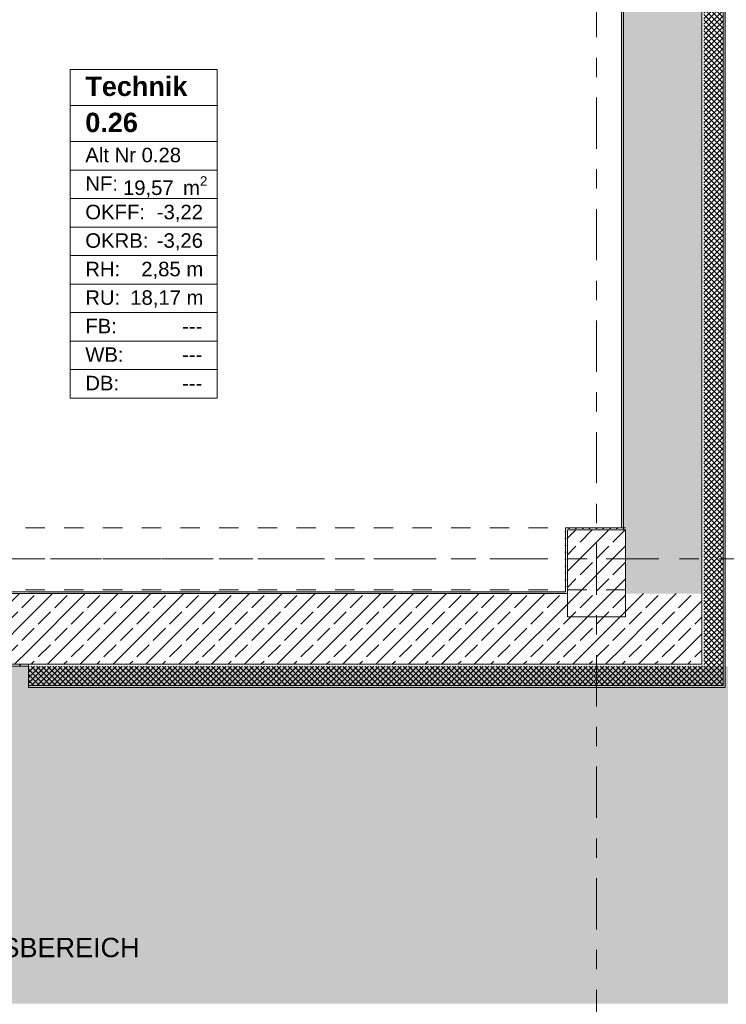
# Model space of a CAD drawing. Header units: metres. Extents: x -3.6 to 84.5, y -11 to 16.8.
# Tile 69 of 78: x 58.7 to 62.4, y -1.8 to 3.3. Entities that reach past the tile are written whole.
import ezdxf

# ---------------------------------------------------------------- set-up
doc = ezdxf.new("R2010")
doc.units = ezdxf.units.M
doc.header["$MEASUREMENT"] = 0
for name, pattern in [('Achse', [0.2, 0.1, -0.05, 0, -0.05]), ('Strichlinie doppelt', [0.546806, 0.264583, -0.105833, 0.070556, -0.105833]), ('Untersicht', [0.1, 0.075, -0.025])]:
    doc.linetypes.add(name, pattern=pattern)
for name, color, linetype in [('152 - Bemaßung_ Beschriftung.Ausbau', 7, 'Continuous'), ('302 - Elemente.Schraffur', 7, 'Continuous'), ('401 - Zone.Raum_ Raumbegrenzung_ Whg.', 7, 'Continuous'), ('451 - Universal.Achsen Raster', 7, 'Continuous'), ('603 - Struktur.Bodenplatte_ Decke Roh', 7, 'Continuous'), ('604 - Struktur.Wand Aussen', 7, 'Continuous'), ('607 - Struktur.Stütze', 7, 'Continuous'), ('608 - Struktur.Träger', 7, 'Continuous'), ('650 - Abdeckung.Fußboden Aufbau', 7, 'Continuous')]:
    doc.layers.add(name, color=color, linetype=linetype)
doc.styles.add('ERSTELLTER_STIL_1', font='arial.ttf')
doc.styles.add('ERSTELLTER_STIL_2', font='txt')
doc.dimstyles.new('ERSTELLTER_STIL__1', dxfattribs={"dimtxt": 0.1, "dimasz": 0.0532, "dimexe": 0.18, "dimexo": 0.0625, "dimgap": 0, "dimtad": 1, "dimtih": 1, "dimtoh": 1, "dimzin": 0, "dimdsep": 46, "dimtxsty": 'ERSTELLTER_STIL_2', "dimblk": 'ARROWHEAD_2', "dimblk1": 'ARROWHEAD_2', "dimblk2": 'ARROWHEAD_2', "dimcen": 0.09, "dimse1": 1, "dimse2": 1, "dimclrd": 7, "dimclre": 7, "dimclrt": 7, "dimazin": 0, "dimtfac": 1, "dimtdec": 4, "dimtmove": 0, "dimatfit": 3, "dimfxl": 1, "dimtolj": 1, "dimtzin": 0, "dimarcsym": 0})
doc.dimstyles.new('ERSTELLTER_STIL__2', dxfattribs={"dimtxt": 0.1, "dimasz": 0.0532, "dimexe": 0.18, "dimexo": 0.0625, "dimgap": 0, "dimtad": 1, "dimtih": 1, "dimtoh": 1, "dimzin": 0, "dimdsep": 46, "dimtxsty": 'ERSTELLTER_STIL_2', "dimblk": 'ARROWHEAD_2', "dimblk1": 'ARROWHEAD_2', "dimblk2": 'ARROWHEAD_2', "dimcen": 0.09, "dimse1": 1, "dimse2": 1, "dimclrd": 7, "dimclre": 7, "dimclrt": 7, "dimazin": 0, "dimtfac": 1, "dimtdec": 4, "dimtmove": 2, "dimatfit": 3, "dimfxl": 1, "dimtolj": 1, "dimtzin": 0, "dimarcsym": 0})
doc.dimstyles.new('ERSTELLTER_STIL__3', dxfattribs={"dimtxt": 0.1, "dimasz": 0.0532, "dimexe": 0.18, "dimexo": 0.0625, "dimgap": 0, "dimtad": 1, "dimzin": 0, "dimdsep": 46, "dimtxsty": 'ERSTELLTER_STIL_2', "dimblk": 'ARROWHEAD_2', "dimblk1": 'ARROWHEAD_2', "dimblk2": 'ARROWHEAD_2', "dimcen": 0.09, "dimse1": 1, "dimse2": 1, "dimclrd": 7, "dimclre": 7, "dimclrt": 7, "dimazin": 0, "dimtfac": 1, "dimtdec": 4, "dimtmove": 0, "dimatfit": 3, "dimfxl": 1, "dimtolj": 1, "dimtzin": 0, "dimarcsym": 0})
doc.dimstyles.new('ERSTELLTER_STIL__4', dxfattribs={"dimtxt": 0.1, "dimasz": 0.0532, "dimexe": 0.18, "dimexo": 0.0625, "dimgap": 0, "dimtad": 1, "dimzin": 0, "dimdsep": 46, "dimtxsty": 'ERSTELLTER_STIL_2', "dimblk": 'ARROWHEAD_2', "dimblk1": 'ARROWHEAD_2', "dimblk2": 'ARROWHEAD_2', "dimcen": 0.09, "dimse1": 1, "dimse2": 1, "dimclrd": 7, "dimclre": 7, "dimclrt": 7, "dimazin": 0, "dimtfac": 1, "dimtdec": 4, "dimtmove": 2, "dimatfit": 3, "dimfxl": 1, "dimtolj": 1, "dimtzin": 0, "dimarcsym": 0})
pattern_1 = [(0, (0, 0), (0, 0.08660254), [0, -0.05]), (0, (0.025, 0.0433), (0, 0.08660254), [0, -0.05])]
pattern_2 = [(135, (0, 0), (0.0141421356, 0.0141421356), []), (225, (0, 0), (-0.0141421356, 0.0141421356), [])]
pattern_3 = [(45, (0, 0), (-0.08485281, 0.08485281), []), (45, (-0.04243, 0.04243), (-0.08485281, 0.08485281), [0.09, -0.03])]
pattern_4 = [(45, (0, 0), (-0.01767767, 0.01767767), [0, -0.025])]
pattern_5 = [(45, (0, 0), (-0.0141421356, 0.0141421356), []), (135, (0, 0), (0.0141421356, 0.0141421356), [])]

# ---------------------------------------------------------------- blocks, each defined once
blk = doc.blocks.new('*D54')
at = {"layer": '152 - Bemaßung_ Beschriftung.Ausbau', "color": 7, "linetype": 'Continuous', "lineweight": 5}
for p, q in [((53.74, -4.1125), (53.74, -4.0075)), ((62.275, -4.1125), (62.275, -4.0075)), ((53.7602, -4.025), (53.7198, -4.095)), ((53.74, -4.06), (62.275, -4.06)), ((62.2952, -4.025), (62.2548, -4.095))]:
    blk.add_line(p, q, dxfattribs=at)
at = {"layer": '152 - Bemaßung_ Beschriftung.Ausbau', "color": 7, "lineweight": 5, "char_height": 0.1, "attachment_point": 7, "style": 'ERSTELLTER_STIL_2'}
for s, insert in [('\\A1;{\\pql;\\fArial|b0|i0|c0|p38;8,53\\fArial|b0|i0|c0|p38;\\A1{\\H.66x;\\S5^  ;}}', (57.8494, -4.0594)), ('\\A1;{\\pql;\\fArial|b0|i0|c0|p38;11}', (62.2669, -4.0505))]:
    blk.add_mtext(s, dxfattribs=dict(at, insert=insert))
blk = doc.blocks.new('ARROWHEAD_2')
at = {"color": 0, "linetype": 'Continuous', "lineweight": 0}
for p, q in [((0, 0), (-1, 0)), ((-0.378, -0.655), (0.378, 0.655))]:
    blk.add_line(p, q, dxfattribs=at)
blk = doc.blocks.new('*D55')
at = {"layer": '152 - Bemaßung_ Beschriftung.Ausbau', "color": 7, "linetype": 'Continuous', "lineweight": 5}
for p, q in [((62.275, -4.1125), (62.275, -4.0075)), ((62.385, -4.1125), (62.385, -4.0075)), ((62.2952, -4.025), (62.2548, -4.095)), ((62.275, -4.06), (62.385, -4.06)), ((62.3648, -4.095), (62.4052, -4.025)), ((62.385, -4.06), (62.4192, -4.06))]:
    blk.add_line(p, q, dxfattribs=at)
blk = doc.blocks.new('*D91')
at = {"layer": '152 - Bemaßung_ Beschriftung.Ausbau', "color": 7, "linetype": 'Continuous', "lineweight": 5}
for p, q in [((58.3002, -5.025), (58.2598, -5.095)), ((58.28, -5.1125), (58.28, -5.0075)), ((61.6002, -5.025), (61.5598, -5.095)), ((61.58, -5.1125), (61.58, -5.0075)), ((58.28, -5.06), (61.58, -5.06))]:
    blk.add_line(p, q, dxfattribs=at)
at = {"layer": '152 - Bemaßung_ Beschriftung.Ausbau', "color": 7, "lineweight": 5, "insert": (59.797, -5.04), "char_height": 0.1, "attachment_point": 7, "style": 'ERSTELLTER_STIL_2'}
blk.add_mtext('\\A1;{\\pql;\\fArial|b0|i0|c0|p38;3,30}', dxfattribs=at)
blk = doc.blocks.new('*D92')
at = {"layer": '152 - Bemaßung_ Beschriftung.Ausbau', "color": 7, "linetype": 'Continuous', "lineweight": 5}
for p, q in [((61.6002, -5.025), (61.5598, -5.095)), ((61.58, -5.1125), (61.58, -5.0075)), ((61.9002, -5.025), (61.8598, -5.095)), ((61.88, -5.1125), (61.88, -5.0075)), ((61.58, -5.06), (61.88, -5.06))]:
    blk.add_line(p, q, dxfattribs=at)
at = {"layer": '152 - Bemaßung_ Beschriftung.Ausbau', "color": 7, "lineweight": 5, "insert": (61.6541, -5.04), "char_height": 0.1, "attachment_point": 7, "style": 'ERSTELLTER_STIL_2'}
blk.add_mtext('\\A1;{\\pql;\\fArial|b0|i0|c0|p38;30}', dxfattribs=at)
blk = doc.blocks.new('*D93')
at = {"layer": '152 - Bemaßung_ Beschriftung.Ausbau', "color": 7, "linetype": 'Continuous', "lineweight": 5}
for p, q in [((61.9002, -5.025), (61.8598, -5.095)), ((61.88, -5.1125), (61.88, -5.0075)), ((62.2952, -5.025), (62.2548, -5.095)), ((62.275, -5.1125), (62.275, -5.0075)), ((61.88, -5.06), (62.275, -5.06))]:
    blk.add_line(p, q, dxfattribs=at)
at = {"layer": '152 - Bemaßung_ Beschriftung.Ausbau', "color": 7, "lineweight": 5, "char_height": 0.1, "attachment_point": 7, "style": 'ERSTELLTER_STIL_2'}
for s, insert in [('\\A1;{\\pql;\\fArial|b0|i0|c0|p38;39\\fArial|b0|i0|c0|p38;\\A1{\\H.66x;\\S5^  ;}}', (61.9766, -5.0417)), ('\\A1;{\\pql;\\fArial|b0|i0|c0|p38;11}', (62.268, -5.0505))]:
    blk.add_mtext(s, dxfattribs=dict(at, insert=insert))
blk = doc.blocks.new('*D94')
at = {"layer": '152 - Bemaßung_ Beschriftung.Ausbau', "color": 7, "linetype": 'Continuous', "lineweight": 5}
for p, q in [((62.2952, -5.025), (62.2548, -5.095)), ((62.275, -5.1125), (62.275, -5.0075)), ((62.3648, -5.095), (62.4052, -5.025)), ((62.385, -5.1125), (62.385, -5.0075)), ((62.275, -5.06), (62.385, -5.06)), ((62.385, -5.06), (62.4192, -5.06))]:
    blk.add_line(p, q, dxfattribs=at)
blk = doc.blocks.new('*D95')
at = {"layer": '152 - Bemaßung_ Beschriftung.Ausbau', "color": 7, "linetype": 'Continuous', "lineweight": 5}
for p, q in [((63.4, 0.0252), (63.47, -0.0152)), ((63.435, -0.105), (63.435, 0.005)), ((63.4, -0.0848), (63.47, -0.1252)), ((63.4875, -0.105), (63.3825, -0.105)), ((63.435, -0.1392), (63.435, -0.105))]:
    blk.add_line(p, q, dxfattribs=at)
at = {"layer": '152 - Bemaßung_ Beschriftung.Ausbau', "color": 7, "lineweight": 5, "insert": (63.4255, -0.1148), "char_height": 0.1, "attachment_point": 7, "rotation": 90, "style": 'ERSTELLTER_STIL_2'}
blk.add_mtext('\\A1;{\\pql;\\fArial|b0|i0|c0|p38;11}', dxfattribs=at)
blk = doc.blocks.new('*D96')
at = {"layer": '152 - Bemaßung_ Beschriftung.Ausbau', "color": 7, "linetype": 'Continuous', "lineweight": 5}
for p, q in [((63.435, 0.37), (63.435, 5.795)), ((63.4875, 0.37), (63.3825, 0.37)), ((63.4, 0.3902), (63.47, 0.3498)), ((63.435, 0.005), (63.435, 0.37)), ((63.4875, 0.005), (63.3825, 0.005)), ((63.4, 0.0252), (63.47, -0.0152)), ((63.435, -0.105), (63.435, 0.005))]:
    blk.add_line(p, q, dxfattribs=at)
at = {"layer": '152 - Bemaßung_ Beschriftung.Ausbau', "color": 7, "lineweight": 5, "insert": (63.4167, 0.0866), "char_height": 0.1, "attachment_point": 7, "rotation": 90, "style": 'ERSTELLTER_STIL_2'}
blk.add_mtext('\\A1;{\\pql;\\fArial|b0|i0|c0|p38;36\\fArial|b0|i0|c0|p38;\\A1{\\H.66x;\\S5^  ;}}', dxfattribs=at)
blk = doc.blocks.new('*D97')
at = {"layer": '152 - Bemaßung_ Beschriftung.Ausbau', "color": 7, "linetype": 'Continuous', "lineweight": 5}
for p, q in [((63.4, 5.8152), (63.47, 5.7748)), ((63.4875, 5.795), (63.3825, 5.795)), ((63.435, 0.37), (63.435, 5.795)), ((63.4, 0.3902), (63.47, 0.3498))]:
    blk.add_line(p, q, dxfattribs=at)
at = {"layer": '152 - Bemaßung_ Beschriftung.Ausbau', "color": 7, "lineweight": 5, "char_height": 0.1, "attachment_point": 7, "rotation": 90, "style": 'ERSTELLTER_STIL_2'}
for s, insert in [('\\A1;{\\pql;\\fArial|b0|i0|c0|p38;13}', (63.415, 5.623)), ('\\A1;{\\pql;\\fArial|b0|i0|c0|p38;5,42\\fArial|b0|i0|c0|p38;\\A1{\\H.66x;\\S5^  ;}}', (63.4344, 2.8485))]:
    blk.add_mtext(s, dxfattribs=dict(at, insert=insert))
blk = doc.blocks.new('*D104')
at = {"layer": '152 - Bemaßung_ Beschriftung.Ausbau', "color": 7, "linetype": 'Continuous', "lineweight": 5}
for p, q in [((64.435, 13.805), (64.435, 13.8392)), ((64.4875, 13.805), (64.3825, 13.805)), ((64.47, 13.7848), (64.4, 13.8252)), ((64.435, -0.105), (64.435, 13.805)), ((64.4, -0.0848), (64.47, -0.1252)), ((64.4875, -0.105), (64.3825, -0.105)), ((64.435, -0.1392), (64.435, -0.105))]:
    blk.add_line(p, q, dxfattribs=at)
at = {"layer": '152 - Bemaßung_ Beschriftung.Ausbau', "color": 7, "lineweight": 5, "insert": (64.415, 6.679), "char_height": 0.1, "attachment_point": 7, "rotation": 90, "style": 'ERSTELLTER_STIL_2'}
blk.add_mtext('\\A1;{\\pql;\\fArial|b0|i0|c0|p38;13,91}', dxfattribs=at)
blk = doc.blocks.new('*D105')
at = {"layer": '152 - Bemaßung_ Beschriftung.Ausbau', "color": 7, "linetype": 'Continuous', "lineweight": 5}
for p, q in [((63.935, 0.005), (63.935, 0.25)), ((63.9875, 0.005), (63.8825, 0.005)), ((63.9, 0.0252), (63.97, -0.0152)), ((63.935, -0.105), (63.935, 0.005)), ((63.9, -0.0848), (63.97, -0.1252)), ((63.9875, -0.105), (63.8825, -0.105)), ((63.935, -0.1392), (63.935, -0.105))]:
    blk.add_line(p, q, dxfattribs=at)
at = {"layer": '152 - Bemaßung_ Beschriftung.Ausbau', "color": 7, "lineweight": 5, "insert": (63.9255, -0.1236), "char_height": 0.1, "attachment_point": 7, "rotation": 90, "style": 'ERSTELLTER_STIL_2'}
blk.add_mtext('\\A1;{\\pql;\\fArial|b0|i0|c0|p38;11}', dxfattribs=at)
blk = doc.blocks.new('*D106')
at = {"layer": '152 - Bemaßung_ Beschriftung.Ausbau', "color": 7, "linetype": 'Continuous', "lineweight": 5}
for p, q in [((63.9, 0.2702), (63.97, 0.2298)), ((63.935, 0.005), (63.935, 0.25)), ((63.9, 0.0252), (63.97, -0.0152))]:
    blk.add_line(p, q, dxfattribs=at)
at = {"layer": '152 - Bemaßung_ Beschriftung.Ausbau', "color": 7, "lineweight": 5, "insert": (63.9161, 0.0266), "char_height": 0.1, "attachment_point": 7, "rotation": 90, "style": 'ERSTELLTER_STIL_2'}
blk.add_mtext('\\A1;{\\pql;\\fArial|b0|i0|c0|p38;24\\fArial|b0|i0|c0|p38;\\A1{\\H.66x;\\S5^  ;}}', dxfattribs=at)
blk = doc.blocks.new('*D107')
at = {"layer": '152 - Bemaßung_ Beschriftung.Ausbau', "color": 7, "linetype": 'Continuous', "lineweight": 5}
for p, q in [((63.935, 0.7), (63.935, 5.2)), ((63.9, 0.7202), (63.97, 0.6798)), ((63.9875, 0.7), (63.8825, 0.7)), ((63.935, 0.25), (63.935, 0.7)), ((63.9, 0.2702), (63.97, 0.2298)), ((63.9875, 0.25), (63.8825, 0.25)), ((63.935, 0.005), (63.935, 0.25))]:
    blk.add_line(p, q, dxfattribs=at)
at = {"layer": '152 - Bemaßung_ Beschriftung.Ausbau', "color": 7, "lineweight": 5, "insert": (63.915, 0.3991), "char_height": 0.1, "attachment_point": 7, "rotation": 90, "style": 'ERSTELLTER_STIL_2'}
blk.add_mtext('\\A1;{\\pql;\\fArial|b0|i0|c0|p38;45}', dxfattribs=at)
blk = doc.blocks.new('*D108')
at = {"layer": '152 - Bemaßung_ Beschriftung.Ausbau', "color": 7, "linetype": 'Continuous', "lineweight": 5}
for p, q in [((63.9875, 5.2), (63.8825, 5.2)), ((63.9, 5.2202), (63.97, 5.1798)), ((63.935, 0.7), (63.935, 5.2)), ((63.9, 0.7202), (63.97, 0.6798))]:
    blk.add_line(p, q, dxfattribs=at)
at = {"layer": '152 - Bemaßung_ Beschriftung.Ausbau', "color": 7, "lineweight": 5, "insert": (63.915, 2.817), "char_height": 0.1, "attachment_point": 7, "rotation": 90, "style": 'ERSTELLTER_STIL_2'}
blk.add_mtext('\\A1;{\\pql;\\fArial|b0|i0|c0|p38;4,50}', dxfattribs=at)
blk = doc.blocks.new('*D125')
at = {"layer": '152 - Bemaßung_ Beschriftung.Ausbau', "color": 7, "linetype": 'Continuous', "lineweight": 5}
for p, q in [((-0.1048, -5.525), (-0.1452, -5.595)), ((-0.125, -5.6125), (-0.125, -5.5075)), ((62.3648, -5.595), (62.4052, -5.525)), ((62.385, -5.6125), (62.385, -5.5075)), ((-0.1592, -5.56), (-0.125, -5.56)), ((-0.125, -5.56), (62.385, -5.56)), ((62.385, -5.56), (62.4192, -5.56))]:
    blk.add_line(p, q, dxfattribs=at)
at = {"layer": '152 - Bemaßung_ Beschriftung.Ausbau', "color": 7, "lineweight": 5, "insert": (30.959, -5.54), "char_height": 0.1, "attachment_point": 7, "style": 'ERSTELLTER_STIL_2'}
blk.add_mtext('\\A1;{\\pql;\\fArial|b0|i0|c0|p38;62,51}', dxfattribs=at)
blk = doc.blocks.new('*D311')
at = {"layer": '152 - Bemaßung_ Beschriftung.Ausbau', "color": 7, "linetype": 'Continuous', "lineweight": 5}
for p, q in [((58.2102, -4.525), (58.1698, -4.595)), ((58.19, -4.6125), (58.19, -4.5075)), ((61.8902, -4.525), (61.8498, -4.595)), ((61.87, -4.6125), (61.87, -4.5075)), ((58.19, -4.56), (61.87, -4.56))]:
    blk.add_line(p, q, dxfattribs=at)
at = {"layer": '152 - Bemaßung_ Beschriftung.Ausbau', "color": 7, "lineweight": 5, "insert": (59.897, -4.54), "char_height": 0.1, "attachment_point": 7, "style": 'ERSTELLTER_STIL_2'}
blk.add_mtext('\\A1;{\\pql;\\fArial|b0|i0|c0|p38;3,68}', dxfattribs=at)
blk = doc.blocks.new('*D312')
at = {"layer": '152 - Bemaßung_ Beschriftung.Ausbau', "color": 7, "linetype": 'Continuous', "lineweight": 5}
for p, q in [((61.8902, -4.525), (61.8498, -4.595)), ((61.87, -4.6125), (61.87, -4.5075)), ((62.2952, -4.525), (62.2548, -4.595)), ((62.275, -4.6125), (62.275, -4.5075)), ((61.87, -4.56), (62.275, -4.56))]:
    blk.add_line(p, q, dxfattribs=at)
at = {"layer": '152 - Bemaßung_ Beschriftung.Ausbau', "color": 7, "lineweight": 5, "char_height": 0.1, "attachment_point": 7, "style": 'ERSTELLTER_STIL_2'}
for s, insert in [('\\A1;{\\pql;\\fArial|b0|i0|c0|p38;40\\fArial|b0|i0|c0|p38;\\A1{\\H.66x;\\S5^  ;}}', (61.9716, -4.5416)), ('\\A1;{\\pql;\\fArial|b0|i0|c0|p38;11}', (62.2623, -4.5505))]:
    blk.add_mtext(s, dxfattribs=dict(at, insert=insert))
blk = doc.blocks.new('*D313')
at = {"layer": '152 - Bemaßung_ Beschriftung.Ausbau', "color": 7, "linetype": 'Continuous', "lineweight": 5}
for p, q in [((62.2952, -4.525), (62.2548, -4.595)), ((62.275, -4.6125), (62.275, -4.5075)), ((62.3648, -4.595), (62.4052, -4.525)), ((62.385, -4.6125), (62.385, -4.5075)), ((62.275, -4.56), (62.385, -4.56)), ((62.385, -4.56), (62.4192, -4.56))]:
    blk.add_line(p, q, dxfattribs=at)

msp = doc.modelspace()

# ---------------------------------------------------------------- hatches: boundary and pattern name
at = {"layer": '302 - Elemente.Schraffur', "linetype": 'Continuous', "lineweight": 0, "true_color": 0x202020}
msp.add_hatch(color=250, dxfattribs=at).paths.add_polyline_path([(55.21, -1.7492), (62.41, -1.7492), (62.41, -0.005), (55.21, -0.005)])
at = {"layer": '604 - Struktur.Wand Aussen', "linetype": 'Continuous', "lineweight": 0, "true_color": 0x000000}
h = msp.add_hatch(dxfattribs=at)
h.set_pattern_fill('Verputz_0001', color=18, style=0, pattern_type=2)
h.set_pattern_definition(pattern_1)
h.paths.add_polyline_path([(62.385, 13.805), (62.385, -0.105), (62.395, -0.105), (62.395, 13.805)])
h = msp.add_hatch(dxfattribs=at)
h.set_pattern_fill('Dämmung__hart_2_0001', color=18, style=0, pattern_type=2)
h.set_pattern_definition(pattern_2)
h.paths.add_polyline_path([(62.285, 13.705), (62.285, -0.005), (62.385, -0.005), (62.385, 13.705)])
h = msp.add_hatch(dxfattribs=at)
h.set_pattern_fill('Beton__Stahlbeton_0001', color=18, style=0, pattern_type=2)
h.set_pattern_definition(pattern_3)
h.paths.add_polyline_path([(61.87, 0.7), (61.88, 0.7), (61.88, 0.37), (62.275, 0.37), (62.275, 13.31), (61.88, 13.31), (61.88, 13), (61.87, 13), (61.87, 8.5), (61.88, 8.5), (61.88, 8.1), (61.87, 8.1), (61.87, 6), (61.88, 6), (61.88, 5.2), (61.87, 5.2)])
h = msp.add_hatch(dxfattribs=at)
h.set_pattern_fill('Gips_0001', color=18, style=0, pattern_type=2)
h.set_pattern_definition(pattern_4)
h.paths.add_polyline_path([(61.87, 5.19), (61.86, 5.19), (61.86, 0.71), (61.87, 0.71)])
h = msp.add_hatch(dxfattribs=at)
h.set_pattern_fill('Beton__Stahlbeton_0001', color=18, style=0, pattern_type=2)
h.set_pattern_definition(pattern_3)
h.paths.add_polyline_path([(54.38, 0.25), (54.38, 0.005), (58.795, 0.005), (58.795, 0.37), (58.28, 0.37), (58.28, 0.25), (57.98, 0.25), (57.98, 0.37), (54.68, 0.37), (54.68, 0.25)])
h = msp.add_hatch(dxfattribs=at)
h.set_pattern_fill('Gips_0001', color=18, style=0, pattern_type=2)
h.set_pattern_definition(pattern_4)
h.paths.add_polyline_path([(58.795, 0.38), (58.29, 0.38), (58.29, 0.37), (58.795, 0.37)])
h = msp.add_hatch(dxfattribs=at)
h.set_pattern_fill('Gips_0001', color=18, style=0, pattern_type=2)
h.set_pattern_definition(pattern_4)
h.paths.add_polyline_path([(58.795, 0.38), (58.795, 0.37), (61.57, 0.37), (61.57, 0.38)])
h = msp.add_hatch(dxfattribs=at)
h.set_pattern_fill('Beton__Stahlbeton_0001', color=18, style=0, pattern_type=2)
h.set_pattern_definition(pattern_3)
h.paths.add_polyline_path([(58.795, 0.37), (58.795, 0.005), (61.87, 0.005), (61.87, 0.25), (61.58, 0.25), (61.58, 0.37)])
h = msp.add_hatch(dxfattribs=at)
h.set_pattern_fill('Beton__Stahlbeton_0001', color=18, style=0, pattern_type=2)
h.set_pattern_definition(pattern_3)
h.paths.add_polyline_path([(61.88, 0.25), (61.87, 0.25), (61.87, 0.005), (62.2653, 0.005), (61.88, 0.3615)])
h = msp.add_hatch(dxfattribs=at)
h.set_pattern_fill('Beton__Stahlbeton_0001', color=18, style=0, pattern_type=2)
h.set_pattern_definition(pattern_3)
h.paths.add_polyline_path([(61.88, 0.3615), (62.2653, 0.005), (62.275, 0.005), (62.275, 0.37), (61.88, 0.37)])
h = msp.add_hatch(dxfattribs=at)
h.set_pattern_fill('Verputz_0001', color=18, style=0, pattern_type=2)
h.set_pattern_definition(pattern_1)
h.paths.add_polyline_path([(54.38, -0.005), (58.795, -0.005), (58.795, 0.005), (54.38, 0.005)])
h = msp.add_hatch(dxfattribs=at)
h.set_pattern_fill('Dämmung__hart_2_0001', color=18, style=0, pattern_type=2)
h.set_pattern_definition(pattern_5)
h.paths.add_polyline_path([(62.285, -0.0132), (62.2761, -0.005), (58.795, -0.005), (58.795, -0.105), (62.285, -0.105)])
h = msp.add_hatch(dxfattribs=at)
h.set_pattern_fill('Dämmung__hart_2_0001', color=18, style=0, pattern_type=2)
h.set_pattern_definition(pattern_5)
h.paths.add_polyline_path([(62.2761, -0.005), (62.285, -0.0132), (62.285, -0.005)])
h = msp.add_hatch(dxfattribs=at)
h.set_pattern_fill('Dämmung__hart_2_0001', color=18, style=0, pattern_type=2)
h.set_pattern_definition(pattern_2)
h.paths.add_polyline_path([(62.285, -0.005), (62.285, -0.0132), (62.3842, -0.105), (62.385, -0.105), (62.385, -0.005)])
h = msp.add_hatch(dxfattribs=at)
h.set_pattern_fill('Dämmung__hart_2_0001', color=18, style=0, pattern_type=2)
h.set_pattern_definition(pattern_2)
h.paths.add_polyline_path([(62.285, -0.105), (62.3842, -0.105), (62.285, -0.0132)])
h = msp.add_hatch(dxfattribs=at)
h.set_pattern_fill('Verputz_0001', color=18, style=0, pattern_type=2)
h.set_pattern_definition(pattern_1)
h.paths.add_polyline_path([(62.385, -0.1057), (62.3842, -0.105), (58.795, -0.105), (58.795, -0.115), (62.385, -0.115)])
h = msp.add_hatch(dxfattribs=at)
h.set_pattern_fill('Verputz_0001', color=18, style=0, pattern_type=2)
h.set_pattern_definition(pattern_1)
h.paths.add_polyline_path([(62.3842, -0.105), (62.385, -0.1057), (62.385, -0.105)])
h = msp.add_hatch(dxfattribs=at)
h.set_pattern_fill('Verputz_0001', color=18, style=0, pattern_type=2)
h.set_pattern_definition(pattern_1)
h.paths.add_polyline_path([(62.385, -0.1057), (62.395, -0.115), (62.395, -0.105), (62.385, -0.105)])
h = msp.add_hatch(dxfattribs=at)
h.set_pattern_fill('Verputz_0001', color=18, style=0, pattern_type=2)
h.set_pattern_definition(pattern_1)
h.paths.add_polyline_path([(62.385, -0.1057), (62.385, -0.115), (62.395, -0.115)])
at = {"layer": '607 - Struktur.Stütze', "linetype": 'Continuous', "lineweight": 0, "true_color": 0x000000}
h = msp.add_hatch(dxfattribs=at)
h.set_pattern_fill('Gips_0001', color=18, style=0, pattern_type=2)
h.set_pattern_definition(pattern_4)
h.paths.add_polyline_path([(61.57, 0.71), (61.57, 0.38), (61.58, 0.38), (61.58, 0.7), (61.86, 0.7), (61.86, 0.71)])
h = msp.add_hatch(dxfattribs=at)
h.set_pattern_fill('Beton__Stahlbeton_0001', color=18, style=0, pattern_type=2)
h.set_pattern_definition(pattern_3)
h.paths.add_polyline_path([(61.58, 0.25), (61.88, 0.25), (61.88, 0.7), (61.58, 0.7)])
h = msp.add_hatch(dxfattribs=at)
h.set_pattern_fill('Gips_0001', color=18, style=0, pattern_type=2)
h.set_pattern_definition(pattern_4)
h.paths.add_polyline_path([(61.86, 0.71), (61.86, 0.7), (61.87, 0.7), (61.87, 0.71)])
h = msp.add_hatch(dxfattribs=at)
h.set_pattern_fill('Gips_0001', color=18, style=0, pattern_type=2)
h.set_pattern_definition(pattern_4)
h.paths.add_polyline_path([(61.57, 0.38), (61.57, 0.37), (61.58, 0.37), (61.58, 0.38)])

# ---------------------------------------------------------------- linework, layer by layer
at = {"layer": '401 - Zone.Raum_ Raumbegrenzung_ Whg.', "color": 7, "linetype": 'Continuous', "lineweight": 9}
for p, q in [((59.7704, 3.0791), (59.01, 3.0791)), ((59.01, 3.0791), (59.01, 1.38)), ((59.01, 3.0791), (59.7704, 3.0791)), ((59.01, 2.8925), (59.01, 3.0791)), ((59.7704, 1.38), (59.7704, 3.0791)), ((59.7704, 3.0791), (59.7704, 2.8925)), ((59.7704, 2.8925), (59.01, 2.8925)), ((59.01, 2.8925), (59.7704, 2.8925)), ((59.01, 2.7059), (59.01, 2.8925)), ((59.7704, 2.8925), (59.7704, 2.7059)), ((59.7704, 2.7059), (59.01, 2.7059)), ((59.01, 2.7059), (59.7704, 2.7059)), ((59.01, 2.5586), (59.01, 2.7059)), ((59.7704, 2.7059), (59.7704, 2.5586)), ((59.7704, 2.5586), (59.01, 2.5586)), ((59.01, 2.5586), (59.7704, 2.5586)), ((59.01, 2.4112), (59.01, 2.5586)), ((59.7704, 2.5586), (59.7704, 2.4112)), ((59.7704, 2.4112), (59.01, 2.4112)), ((59.01, 2.4112), (59.7704, 2.4112)), ((59.01, 2.2639), (59.01, 2.4112)), ((59.7704, 2.4112), (59.7704, 2.2639)), ((59.7704, 2.2639), (59.01, 2.2639)), ((59.01, 2.2639), (59.7704, 2.2639)), ((59.01, 2.1166), (59.01, 2.2639)), ((59.7704, 2.2639), (59.7704, 2.1166)), ((59.7704, 2.1166), (59.01, 2.1166)), ((59.01, 2.1166), (59.7704, 2.1166)), ((59.01, 1.9693), (59.01, 2.1166)), ((59.7704, 2.1166), (59.7704, 1.9693)), ((59.7704, 1.9693), (59.01, 1.9693)), ((59.01, 1.9693), (59.7704, 1.9693)), ((59.01, 1.8219), (59.01, 1.9693)), ((59.7704, 1.9693), (59.7704, 1.8219)), ((59.7704, 1.8219), (59.01, 1.8219)), ((59.01, 1.8219), (59.7704, 1.8219)), ((59.01, 1.6746), (59.01, 1.8219)), ((59.7704, 1.8219), (59.7704, 1.6746)), ((59.7704, 1.6746), (59.01, 1.6746)), ((59.01, 1.6746), (59.7704, 1.6746)), ((59.01, 1.5273), (59.01, 1.6746)), ((59.7704, 1.6746), (59.7704, 1.5273)), ((59.7704, 1.5273), (59.01, 1.5273)), ((59.01, 1.5273), (59.7704, 1.5273)), ((59.01, 1.38), (59.01, 1.5273)), ((59.7704, 1.5273), (59.7704, 1.38)), ((59.01, 1.38), (59.7704, 1.38)), ((59.7704, 1.38), (59.01, 1.38))]:
    msp.add_line(p, q, dxfattribs=at)
at = {"layer": '451 - Universal.Achsen Raster', "color": 160, "linetype": 'Strichlinie doppelt', "lineweight": 9, "true_color": 0x3232ff}
for p, q in [((61.73, -10.585), (61.73, 16.355)), ((64.935, 0.55), (-3.175, 0.55))]:
    msp.add_line(p, q, dxfattribs=at)
at = {"layer": '603 - Struktur.Bodenplatte_ Decke Roh', "color": 7, "linetype": 'Continuous', "lineweight": 13, "flags": 128}
msp.add_lwpolyline([(-0.015, 0.005), (52.315, 0.005), (52.315, 0.045), (54.38, 0.045), (54.38, 0.005), (62.275, 0.005), (62.275, 13.695), (-0.015, 13.695)], close=True, dxfattribs=at)
at = {"layer": '604 - Struktur.Wand Aussen', "color": 7, "linetype": 'Continuous', "lineweight": 13}
for p, q in [((62.385, -0.005), (62.385, 13.705)), ((62.385, -0.105), (62.385, -0.005)), ((58.795, -0.105), (62.285, -0.105)), ((62.285, -0.105), (62.3842, -0.105)), ((62.285, -0.105), (62.3842, -0.105)), ((62.3842, -0.105), (62.385, -0.105)), ((62.3842, -0.105), (62.385, -0.105))]:
    msp.add_line(p, q, dxfattribs=at)
at = {"layer": '604 - Struktur.Wand Aussen', "color": 7, "linetype": 'Continuous', "lineweight": 18}
for p, q in [((62.275, 0.37), (62.275, 13.31)), ((61.87, 5.2), (61.87, 0.7)), ((58.795, 0.37), (58.28, 0.37)), ((61.58, 0.37), (58.795, 0.37)), ((62.275, 0.005), (62.275, 0.37)), ((54.38, 0.005), (58.795, 0.005)), ((58.795, 0.005), (61.87, 0.005)), ((61.87, 0.005), (62.2653, 0.005)), ((61.87, 0.005), (62.2653, 0.005)), ((62.275, 0.005), (62.2653, 0.005)), ((62.275, 0.005), (62.2653, 0.005))]:
    msp.add_line(p, q, dxfattribs=at)
at = {"layer": '604 - Struktur.Wand Aussen', "color": 7, "linetype": 'Continuous', "lineweight": 13, "flags": 128}
for points in [[(62.395, -0.115), (62.395, 13.805)], [(61.86, 5.19), (61.86, 0.71)], [(58.795, 0.38), (58.29, 0.38)], [(61.57, 0.38), (58.795, 0.38)], [(58.795, -0.005), (58.795, 0.005)], [(58.795, -0.005), (58.795, 0.005)], [(54.38, -0.005), (58.795, -0.005)], [(58.795, -0.105), (58.795, -0.005)], [(58.795, -0.115), (58.795, -0.105)], [(58.795, -0.115), (62.385, -0.115)], [(62.395, -0.115), (62.385, -0.115)]]:
    msp.add_lwpolyline(points, dxfattribs=at)
at = {"layer": '607 - Struktur.Stütze', "color": 7, "linetype": 'Continuous', "lineweight": 5, "flags": 128}
msp.add_lwpolyline([(61.86, 0.71), (61.57, 0.71), (61.57, 0.38)], dxfattribs=at)
at = {"layer": '607 - Struktur.Stütze', "color": 7, "linetype": 'Continuous', "lineweight": 13, "flags": 128}
msp.add_lwpolyline([(61.58, 0.25), (61.88, 0.25), (61.88, 0.7), (61.58, 0.7)], close=True, dxfattribs=at)
at = {"layer": '608 - Struktur.Träger', "color": 7, "linetype": 'Untersicht', "lineweight": 13}
for p, q in [((0.38, 0.71), (61.88, 0.71)), ((61.88, 0.39), (61.88, 0.71)), ((0.38, 0.39), (61.88, 0.39))]:
    msp.add_line(p, q, dxfattribs=at)
at = {"layer": '608 - Struktur.Träger', "color": 7, "linetype": 'Achse', "lineweight": 9}
msp.add_line((0.38, 0.55), (61.88, 0.55), dxfattribs=at)
at = {"layer": '650 - Abdeckung.Fußboden Aufbau', "color": 7, "linetype": 'Continuous', "lineweight": 13, "flags": 128}
msp.add_lwpolyline([(58.13, 4.795), (58.19, 4.795), (58.19, 0.71), (58.29, 0.71), (58.29, 0.38), (61.57, 0.38), (61.57, 0.71), (61.86, 0.71), (61.86, 5.19), (61.57, 5.19), (61.57, 5.795), (59.4, 5.795), (59.4, 5.925)], dxfattribs=at)

# ---------------------------------------------------------------- texts
at = {"layer": '152 - Bemaßung_ Beschriftung.Ausbau', "color": 7, "linetype": 'Continuous', "lineweight": 9, "insert": (56.8159, -1.5102), "char_height": 0.1, "attachment_point": 7, "style": 'ERSTELLTER_STIL_2'}
msp.add_mtext('\\A1;{\\pql;\\fArial|b0|i0|c0|p38;GRÜNDUNG WF / EINGANGSBEREICH}', dxfattribs=at)
at = {"layer": '401 - Zone.Raum_ Raumbegrenzung_ Whg.', "color": 7, "lineweight": 9, "attachment_point": 1}
for s, insert, char_height, style in [('\\A1;{\\pqj;\\pt0;\\fArial|b1|i0|c0|p38;}', (59.6919, 3.0644), 0.1, 'ERSTELLTER_STIL_1'), ('\\A1;{\\pqj;\\pt0;\\fArial|b1|i0|c0|p38;Technik}', (59.0886, 3.0415), 0.1, 'ERSTELLTER_STIL_1'), ('\\A1;{\\pql;\\pt0;\\fArial|b1|i0|c0|p38;0.26}', (59.0886, 2.8549), 0.1, 'ERSTELLTER_STIL_1'), ('\\A1;{\\pqj;\\pt0;\\fArial|b1|i0|c0|p38;}', (59.6919, 2.8778), 0.1, 'ERSTELLTER_STIL_1'), ('\\A1;{\\pqj;\\pt0;\\fArial|b0|i0|c0|p38;Alt Nr 0.28}', (59.0886, 2.674), 0.075, 'ERSTELLTER_STIL_2'), ('\\A1;{\\pqj;\\pt0;\\fArial|b0|i0|c0|p38;}', (59.6919, 2.6911), 0.075, 'ERSTELLTER_STIL_2'), ('\\A1;{\\pqj;\\pt0;\\fArial|b0|i0|c0|p38;NF: }', (59.0886, 2.5267), 0.075, 'ERSTELLTER_STIL_2'), ('\\A1;{\\pql;\\pt0,0.05;\\fArial|b0|i0|c0|p38;19,57\\fArial|b0|i0|c0|p38;\\A1{\\H.66x;\\S^  ;}\\fArial|b0|i0|c0|p38; m\\fArial|b0|i0|c0|p38;\\A1{\\H.66x;\\S2^  ;}}', (59.2833, 2.5267), 0.075, 'ERSTELLTER_STIL_2'), ('\\A1;{\\pqj;\\pt0;\\fArial|b0|i0|c0|p38;OKFF: }', (59.0886, 2.3794), 0.075, 'ERSTELLTER_STIL_2'), ('\\A1;{\\pqj;\\pt0;\\fArial|b0|i0|c0|p38;-3,22}', (59.458, 2.3794), 0.075, 'ERSTELLTER_STIL_2'), ('\\A1;{\\pqj;\\pt0;\\fArial|b0|i0|c0|p38;OKRB: }', (59.0886, 2.232), 0.075, 'ERSTELLTER_STIL_2'), ('\\A1;{\\pqj;\\pt0;\\fArial|b0|i0|c0|p38;-3,26}', (59.458, 2.232), 0.075, 'ERSTELLTER_STIL_2'), ('\\A1;{\\pqj;\\pt0;\\fArial|b0|i0|c0|p38;RH: }', (59.0886, 2.0847), 0.075, 'ERSTELLTER_STIL_2'), ('\\A1;{\\pqj;\\pt0;\\fArial|b0|i0|c0|p38;2,85 m}', (59.3778, 2.0847), 0.075, 'ERSTELLTER_STIL_2'), ('\\A1;{\\pqj;\\pt0;\\fArial|b0|i0|c0|p38;RU: }', (59.0886, 1.9374), 0.075, 'ERSTELLTER_STIL_2'), ('\\A1;{\\pqj;\\pt0;\\fArial|b0|i0|c0|p38;18,17 m}', (59.3209, 1.9374), 0.075, 'ERSTELLTER_STIL_2'), ('\\A1;{\\pqj;\\pt0;\\fArial|b0|i0|c0|p38;FB: }', (59.0886, 1.7901), 0.075, 'ERSTELLTER_STIL_2'), ('\\A1;{\\pqj;\\pt0;\\fArial|b0|i0|c0|p38;---}', (59.589, 1.7901), 0.075, 'ERSTELLTER_STIL_2'), ('\\A1;{\\pqj;\\pt0;\\fArial|b0|i0|c0|p38;WB: }', (59.0886, 1.6428), 0.075, 'ERSTELLTER_STIL_2'), ('\\A1;{\\pqj;\\pt0;\\fArial|b0|i0|c0|p38;---}', (59.589, 1.6428), 0.075, 'ERSTELLTER_STIL_2'), ('\\A1;{\\pqj;\\pt0;\\fArial|b0|i0|c0|p38;DB: }', (59.0886, 1.4954), 0.075, 'ERSTELLTER_STIL_2'), ('\\A1;{\\pqj;\\pt0;\\fArial|b0|i0|c0|p38;---}', (59.589, 1.4954), 0.075, 'ERSTELLTER_STIL_2')]:
    msp.add_mtext(s, dxfattribs=dict(at, insert=insert, char_height=char_height, style=style))

# ---------------------------------------------------------------- dimensions: what is measured, and where the dimension line sits
at = {"layer": '152 - Bemaßung_ Beschriftung.Ausbau', "color": 7, "linetype": 'Continuous', "lineweight": 5}
for base, p1, p2, dimstyle, picture, middle in [((64.435, 13.805), (62.385, -0.105), (62.385, 13.805), 'ERSTELLTER_STIL__3', '*D104', (64.365, 6.847)), ((63.435025, 5.795), (60.3325, 0.37), (58.1299889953, 5.795), 'ERSTELLTER_STIL__3', '*D97', (63.3650249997, 3.1134844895)), ((63.435025, 0.37), (60.535, 0.005), (60.3325, 0.37), 'ERSTELLTER_STIL__3', '*D96', (63.3650249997, 0.2978662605)), ((63.935, 5.2), (61.88, 0.7), (61.58, 5.2), 'ERSTELLTER_STIL__3', '*D108', (63.865, 2.9468)), ((63.935, 0.7), (61.88, 0.25), (61.88, 0.7), 'ERSTELLTER_STIL__3', '*D107', (63.865, 0.4753)), ((63.93503, 0.24998), (62.275, 0.005), (61.87999, 0.24998), 'ERSTELLTER_STIL__3', '*D106', (63.86502, 0.23786)), ((63.935, 0.005), (62.385, -0.105), (62.275, 0.005), 'ERSTELLTER_STIL__4', '*D105', (63.8755, -0.0473)), ((63.435, 0.005), (62.385, -0.105), (60.535, 0.005), 'ERSTELLTER_STIL__4', '*D95', (63.3755, -0.0385))]:
    dim = msp.add_linear_dim(base=base, p1=p1, p2=p2, angle=90, dimstyle=dimstyle, dxfattribs=at)
    dim.commit()
    dim.dimension.update_dxf_attribs({"geometry": picture, "text_midpoint": middle, "dimtype": 160, "text_rotation": 90})
for base, p1, p2, dimstyle, picture, middle in [((62.275, -4.06), (53.73999, 0.045), (62.275, 6.845), 'ERSTELLTER_STIL__1', '*D54', (58.11437, -3.99)), ((61.87, -4.56), (58.19, 3.2475), (61.87, 6.85), 'ERSTELLTER_STIL__1', '*D311', (60.0269, -4.49)), ((62.275, -4.5599999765), (61.87, 6.85), (62.275, 6.845), 'ERSTELLTER_STIL__1', '*D312', (62.1828662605, -4.4899999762)), ((62.385, -4.06), (62.275, 6.845), (62.385, -0.105), 'ERSTELLTER_STIL__2', '*D55', (62.3431, -4.0005)), ((62.385, -4.56), (62.275, 6.845), (62.385, -0.105), 'ERSTELLTER_STIL__2', '*D313', (62.3385, -4.5005)), ((61.58, -5.06), (58.28, 0.7), (61.58, 0.25), 'ERSTELLTER_STIL__1', '*D91', (59.9268, -4.99)), ((61.88, -5.06), (61.58, 0.25), (61.88, 0.25), 'ERSTELLTER_STIL__1', '*D92', (61.7303, -4.99)), ((62.275, -5.06), (61.87999, 0.24998), (62.275, 0.005), 'ERSTELLTER_STIL__1', '*D93', (62.18786, -4.99)), ((62.385, -5.06), (62.275, 0.005), (62.385, -0.105), 'ERSTELLTER_STIL__2', '*D94', (62.3442, -5.0005)), ((62.385, -5.56), (-0.125, -0.105), (62.385, -0.105), 'ERSTELLTER_STIL__1', '*D125', (31.127, -5.49))]:
    dim = msp.add_linear_dim(base=base, p1=p1, p2=p2, dimstyle=dimstyle, dxfattribs=at)
    dim.commit()
    dim.dimension.update_dxf_attribs({"geometry": picture, "text_midpoint": middle, "dimtype": 160})

doc.saveas('drawing.dxf')
